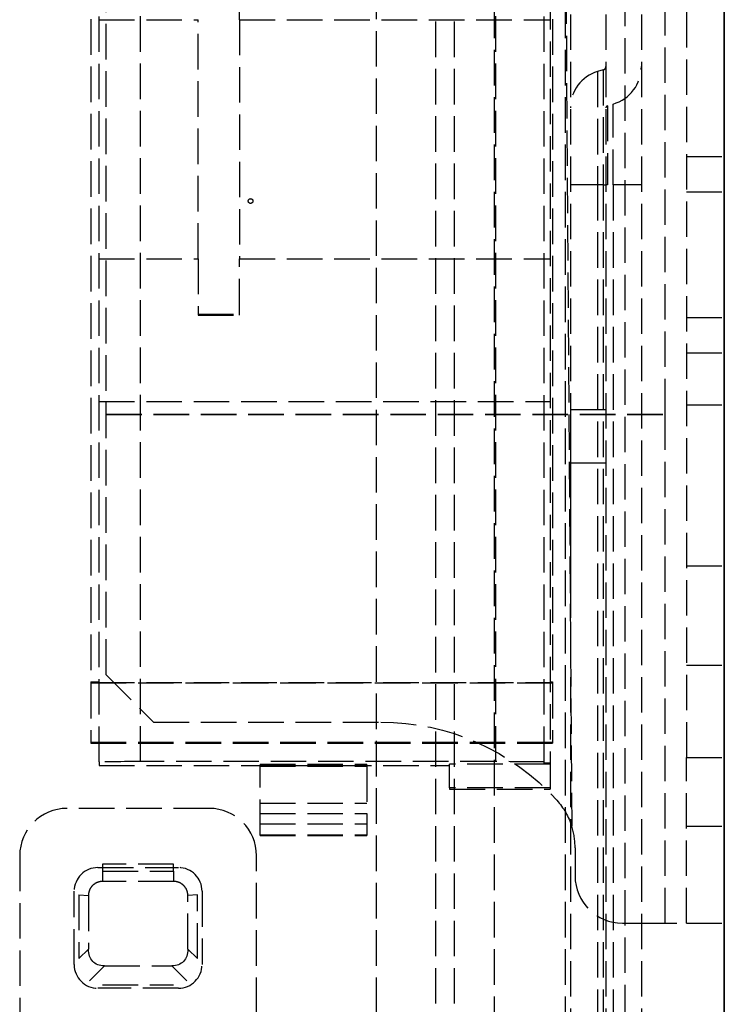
# Model space of a CAD drawing. Header units: millimetres. Extents: x -108 to 0, y 0 to 486.
# Tile 11 of 16: x -30 to 0, y 26 to 68. Entities that reach past the tile are written whole.
import ezdxf

# ---------------------------------------------------------------- set-up
doc = ezdxf.new("R2010")
doc.units = ezdxf.units.MM
doc.header["$LTSCALE"] = 10
doc.linetypes.add('ALLCAD_Strich', pattern=[0.2, 0.15, -0.05])
doc.layers.add('BESCH_KONT_sich_schn_grun_2d', color=10, linetype='Continuous')
doc.layers.add('BESCH_KONT_sich_schn_seit_2d', color=160, linetype='Continuous')

msp = doc.modelspace()

# ---------------------------------------------------------------- linework, layer by layer
at = {"layer": 'BESCH_KONT_sich_schn_grun_2d', "linetype": 'ALLCAD_Strich'}
for p, q in [((-9.65, 36.476), (-9.65, 462.05)), ((-7.6, 36.465), (-7.6, 462.05)), ((-6.5, 462.05), (-6.5, 3.85)), ((-5, 462.05), (-5, 3.85)), ((-3.5, 462.05), (-3.5, 3.85)), ((-4.2, 461.05), (-4.2, 4.65)), ((-9.7, 7.05), (-9.7, 457.55)), ((-6.7, 7.05), (-6.7, 457.55)), ((-12.2, 453.75), (-12.2, 11.95)), ((-11.4, 453.75), (-11.4, 11.95)), ((-26.4, 36.467), (-26.4, 451.42)), ((-14.7, 451.35), (-14.7, 14.35)), ((-24.65, 36.476), (-24.65, 450.553)), ((-20.47, 67.83), (-20.47, 402.887)), ((-26.75, 353.846), (-26.75, 39.85)), ((-7.25, 353.846), (-7.25, 39.85)), ((-7.35, 116.912), (-7.35, 36.413)), ((-26.1, 40.15), (-26.1, 107.15)), ((-6.943, 107.15), (-6.441, 33.745)), ((-1.6, 100.15), (-1.6, 36.65)), ((0, 100.15), (0, 36.65)), ((-2.5, 51.159), (-2.5, 82.159)), ((-26.4, 67.83), (-22.22, 67.83)), ((-22.22, 57.731), (-22.22, 67.83)), ((-20.47, 67.83), (-20.47, 57.731)), ((-20.47, 67.83), (-7.35, 67.83)), ((-5.108, 65.706), (-5.348, 65.636)), ((-5.348, 65.636), (-5.348, 60.85)), ((-5.108, 65.706), (-5.108, 60.85)), ((-4.928, 64.196), (-4.928, 60.85)), ((-4.688, 60.85), (-4.688, 64.266)), ((-1.6, 62.05), (0, 62.05)), ((-1.6, 62.05), (0, 62.05)), ((-5.348, 60.85), (-6.5, 60.85)), ((-5.108, 60.85), (-5.348, 60.85)), ((-5.348, 60.85), (-5.348, 3.85)), ((-5.108, 60.85), (-5.108, 3.85)), ((-5.108, 60.85), (-5, 60.85)), ((-4.928, 60.85), (-5, 60.85)), ((-4.688, 60.85), (-4.688, 3.85)), ((-3.5, 60.85), (-4.688, 60.85)), ((-1.6, 60.55), (0, 60.55)), ((-1.6, 60.55), (0, 60.55)), ((-20.1, 60.167), (-20.1, 60.167)), ((-20, 60.067), (-20, 60.067)), ((-20, 60.067), (-20, 60.067)), ((-19.9, 60.167), (-19.9, 60.167)), ((-26.4, 57.731), (-22.22, 57.731)), ((-22.22, 57.731), (-22.22, 55.38)), ((-20.47, 55.38), (-20.47, 57.731)), ((-20.47, 57.731), (-7.35, 57.731)), ((-22.22, 55.38), (-22.22, 55.35)), ((-22.22, 55.38), (-20.47, 55.38)), ((-22.22, 55.35), (-20.47, 55.35)), ((-20.47, 55.35), (-20.47, 55.38)), ((-1.6, 55.25), (0, 55.25)), ((-1.6, 53.75), (0, 53.75)), ((-26.4, 51.7), (-7.35, 51.7)), ((-5, 51.35), (-6.5, 51.35)), ((-1.6, 51.55), (0, 51.55)), ((-1.6, 51.55), (0, 51.55)), ((-26.1, 51.159), (-2.5, 51.159)), ((-26.1, 51.152), (-2.5, 51.152)), ((-2.5, 29.65), (-2.5, 51.159)), ((-6.5, 49.1), (-6.5, 43.6)), ((-6.5, 43.6), (-6.5, 49.1)), ((-6.5, 49.1), (-5, 49.1)), ((-1.6, 44.75), (0, 44.75)), ((-1.6, 40.55), (0, 40.55)), ((-1.6, 40.55), (0, 40.55)), ((-26.1, 40.15), (-24.1, 38.15)), ((-26.75, 39.85), (-26.4, 39.85)), ((-26.75, 39.85), (-26.75, 39.8)), ((-26.75, 39.8), (-7.25, 39.8)), ((-26.75, 39.8), (-26.75, 37.3)), ((-26.4, 39.82), (-7.35, 39.82)), ((-7.35, 39.85), (-7.25, 39.85)), ((-7.25, 39.85), (-7.25, 39.8)), ((-7.25, 39.8), (-7.25, 37.3)), ((-24.1, 38.15), (-14.5, 38.15)), ((-26.75, 37.3), (-7.25, 37.3)), ((-26.75, 37.3), (-26.75, 37.261)), ((-26.75, 37.261), (-7.25, 37.261)), ((-7.25, 37.3), (-7.25, 37.261)), ((-1.6, 29.65), (-1.6, 36.65)), ((-1.6, 36.65), (0, 36.65)), ((0, 29.65), (0, 36.65)), ((-26.4, 36.467), (-26.4, 36.32)), ((-26.4, 36.32), (-11.6, 36.32)), ((-9.65, 36.476), (-24.65, 36.476)), ((-19.6, 36.374), (-15.1, 36.374)), ((-19.6, 36.374), (-19.6, 36.284)), ((-19.6, 36.345), (-15.1, 36.345)), ((-19.6, 36.284), (-15.1, 36.284)), ((-19.6, 33.382), (-19.6, 36.284)), ((-15.1, 36.284), (-15.1, 36.374)), ((-15.1, 36.284), (-15.1, 33.382)), ((-7.35, 36.374), (-11.6, 36.374)), ((-11.6, 35.374), (-11.6, 36.374)), ((-7.6, 36.413), (-7.6, 36.465)), ((-7.35, 36.413), (-7.6, 36.413)), ((-7.35, 36.413), (-7.35, 36.374)), ((-7.35, 36.374), (-7.35, 35.374)), ((-7.35, 35.374), (-11.6, 35.374)), ((-11.6, 35.374), (-11.6, 35.32)), ((-7.35, 35.374), (-7.35, 35.32)), ((-11.6, 35.32), (-7.35, 35.32)), ((-19.6, 34.721), (-15.1, 34.721)), ((-21.75, 34.5), (-27.75, 34.5)), ((-19.6, 34.278), (-15.1, 34.278)), ((-19.6, 33.85), (-15.1, 33.85)), ((-1.6, 33.75), (0, 33.75)), ((-19.6, 33.382), (-15.1, 33.382)), ((-19.6, 33.352), (-19.6, 33.382)), ((-19.6, 33.352), (-15.1, 33.352)), ((-15.1, 33.382), (-15.1, 33.352)), ((-29.75, 32.5), (-29.75, 3.85)), ((-19.75, 3.85), (-19.75, 32.5)), ((-6.3, 32.836), (-6.3, 31.65)), ((-26.25, 32.15), (-26.25, 31.85)), ((-23.25, 32.15), (-26.25, 32.15)), ((-23.25, 31.85), (-23.25, 32.15)), ((-26.45, 32), (-23.05, 32)), ((-26.25, 31.85), (-26.25, 31.415)), ((-26.25, 31.85), (-23.25, 31.85)), ((-23.25, 31.85), (-23.25, 31.415)), ((-23.25, 31.415), (-26.25, 31.415)), ((-27.45, 27.9), (-27.45, 31)), ((-27.25, 30.85), (-27.25, 28.153)), ((-27.25, 30.85), (-26.85, 30.815)), ((-26.85, 30.815), (-26.85, 28.553)), ((-22.25, 30.85), (-22.65, 30.815)), ((-22.65, 28.553), (-22.65, 30.815)), ((-22.25, 28.153), (-22.25, 30.85)), ((-22.05, 31), (-22.05, 27.9)), ((-4.3, 29.65), (-3.5, 29.65)), ((-3.5, 29.65), (-1.6, 29.65)), ((-1.6, 29.65), (0, 29.65)), ((-26.85, 28.553), (-27.25, 28.153)), ((-22.65, 28.553), (-22.25, 28.153)), ((-26.173, 27.847), (-26.803, 27.217)), ((-26.173, 27.847), (-23.327, 27.847)), ((-23.327, 27.847), (-22.697, 27.217)), ((-26.25, 27.05), (-23.25, 27.05)), ((-23.05, 26.9), (-26.45, 26.9))]:
    msp.add_line(p, q, dxfattribs=at)
for centre, radius, start, end in [((-5.15, 65.85), 0.15, 286.2602, 0), ((-5.15, 65.85), 1.65, 286.2602, 0), ((-4.9, 64.1), 1.6, 106.2602, 180), ((-4.9, 64.1), 0.1, 106.2602, 180), ((-27.75, 32.5), 2, 90, 180), ((-21.75, 32.5), 2, 0, 90), ((-9.3, 32.836), 3, 360, 17.6345), ((-26.45, 31), 1, 90, 180), ((-23.05, 31), 1, 0, 90), ((-4.3, 31.65), 2, 180, 270), ((-26.45, 27.9), 1, 180, 270), ((-23.05, 27.9), 1, 270, 0)]:
    msp.add_arc(centre, radius, start, end, dxfattribs=at)
at = {"layer": 'BESCH_KONT_sich_schn_grun_2d', "linetype": 'ALLCAD_Strich', "extrusion": (0, 0, -1)}
for centre, major_axis, ratio, start_param, end_param in [((-20, 60.167), (-0.1, 0), 0.999986, -1.570796, 4.712389), ((-20, 60.167), (0.1, 0), 0.999986, -4.712389, 1.570796), ((-14.5, 28.15), (10, 0), 0.999986, -1.570796, -0.733461), ((-9.3, 32.836), (3, 0), 0.999986, -0.733461, -0.307776), ((-25.436, 29.322), (-1.209, -1.31), 0.559987, -0.477068, 0.545315), ((-24.064, 29.322), (1.209, -1.31), 0.559987, -0.545315, 0.477068)]:
    msp.add_ellipse(centre, major_axis=major_axis, ratio=ratio, start_param=start_param, end_param=end_param, dxfattribs=at)
at = {"layer": 'BESCH_KONT_sich_schn_grun_2d', "linetype": 'ALLCAD_Strich'}
for centre, major_axis, start_param, end_param in [((-24.65, 36.467), (-1.75, 0), -1.570796, 0), ((-9.65, 36.465), (2.05, 0), 0, 1.570796)]:
    msp.add_ellipse(centre, major_axis=major_axis, ratio=0.005236, start_param=start_param, end_param=end_param, dxfattribs=at)
for points, knots in [([(-6.5, 51.35), (-6.5, 51.35), (-6.5, 51.315), (-6.5, 51.087), (-6.5, 50.577), (-6.5, 49.874), (-6.5, 49.369), (-6.5, 49.1)], [0.4996821, 0.4996821, 0.4996821, 0.4996821, 0.5555556, 0.6666667, 0.7777778, 0.8888889, 1, 1, 1, 1]), ([(-26.25, 31.415), (-26.329, 31.415), (-26.407, 31.399), (-26.553, 31.339), (-26.618, 31.295), (-26.73, 31.184), (-26.774, 31.118), (-26.834, 30.973), (-26.85, 30.894), (-26.85, 30.815)], [-0.09488917, -0.09488917, -0.09488917, -0.09488917, -0.07120479, -0.07120479, -0.04747037, -0.04747037, -0.02371556, -0.02371556, -0.00001183, -0.00001183, -0.00001183, -0.00001183]), ([(-22.65, 30.815), (-22.65, 30.894), (-22.666, 30.973), (-22.726, 31.118), (-22.77, 31.184), (-22.881, 31.295), (-22.947, 31.339), (-23.093, 31.399), (-23.171, 31.415), (-23.25, 31.415)], [-0.09485669, -0.09485669, -0.09485669, -0.09485669, -0.07107884, -0.07107884, -0.04730746, -0.04730746, -0.02361886, -0.02361886, -0.00001167, -0.00001167, -0.00001167, -0.00001167])]:
    msp.add_open_spline(points, degree=3, knots=knots, dxfattribs=at)
at = {"layer": 'BESCH_KONT_sich_schn_seit_2d', "linetype": 'ALLCAD_Strich'}
for p, q in [((0, 36.465, 42.818), (0, 485.959, 40.465)), ((0, 36.465, 426.818), (0, 485.959, 424.465)), ((0, 36.465, 42.818), (0, 485.959, 40.465)), ((0, 67.83, 412.704), (0, 477.15, 410.561)), ((0, 462.05, 430.528), (0, 6.35, 430.528)), ((0, 4.65, 52.328), (0, 461.05, 52.328)), ((0, 36.476, 44.868), (0, 461.05, 42.645)), ((0, 36.467, 43.118), (0, 461.05, 40.895)), ((0, 67.83, 28.704), (0, 461.05, 26.645)), ((0, 36.476, 44.868), (0, 461.05, 42.645)), ((0, 36.467, 43.118), (0, 461.05, 40.895)), ((0, 67.83, 28.704), (0, 461.05, 26.645)), ((0, 7.85, 56.328), (0, 457.85, 56.328)), ((0, 457.55, 103.426), (0, 7.05, 103.426)), ((0, 457.55, 92.23), (0, 7.05, 92.23)), ((0, 457.55, 103.828), (0, 8.55, 103.828)), ((0, 457.55, 91.828), (0, 8.55, 91.828)), ((0, 456.55, 432.028), (0, 6.35, 432.028)), ((0, 456.55, 429.028), (0, 6.35, 429.028)), ((0, 456.55, 407.028), (0, 8.35, 407.028)), ((0, 9.65, 19.328), (0, 456.05, 19.328)), ((0, 11.95, 49.828), (0, 453.75, 49.828)), ((0, 14.35, 47.328), (0, 451.35, 47.328)), ((0, 14.35, 46.528), (0, 451.35, 46.528)), ((0, 36.476, 428.868), (0, 432.8, 426.793)), ((0, 36.467, 427.118), (0, 432.8, 425.043)), ((0, 410.86, 403.328), (0, 34.106, 403.328)), ((0, 353.846, 403.196), (0, 39.85, 404.84)), ((0, 37.261, 3.854), (0, 353.757, 2.196)), ((0, 37.261, 387.854), (0, 353.757, 386.196)), ((0, 37.261, 3.854), (0, 353.757, 2.196)), ((0, 328.736, 19.328), (0, 39.85, 20.84)), ((0, 328.736, 19.328), (0, 39.85, 20.84)), ((0, 116.912, 32.447), (0, 36.413, 32.868)), ((0, 116.912, 416.447), (0, 36.413, 416.868)), ((0, 116.912, 32.447), (0, 36.413, 32.868)), ((0, 40.15, 3.801), (0, 107.15, 3.45)), ((0, 40.15, 387.801), (0, 107.15, 387.45)), ((0, 40.15, 3.801), (0, 107.15, 3.45)), ((0, 107.15, 4.45), (0, 29.65, 4.856)), ((0, 37.28, 7.542), (0, 107.15, 7.542)), ((0, 107.15, 388.45), (0, 29.65, 388.856)), ((0, 37.28, 391.542), (0, 107.15, 391.542)), ((0, 107.15, 4.45), (0, 29.65, 4.856)), ((0, 37.28, 7.542), (0, 107.15, 7.542)), ((0, 100.15, 64.478), (0, 36.65, 64.478)), ((0, 100.15, 448.478), (0, 36.65, 448.478)), ((0, 100.15, 64.478), (0, 36.65, 64.478)), ((0, 51.159, 2.243), (0, 82.159, 2.081)), ((0, 51.159, 386.243), (0, 82.159, 386.081)), ((0, 51.159, 2.243), (0, 82.159, 2.081)), ((0, 82.151, 0.581), (0, 51.152, 0.743)), ((0, 82.151, 384.581), (0, 51.152, 384.743)), ((0, 82.151, 0.581), (0, 51.152, 0.743)), ((0, 67.83, 28.704), (0, 67.83, 26.954)), ((0, 67.83, 26.954), (0, 57.731, 27.007)), ((0, 67.83, 412.704), (0, 67.83, 410.954)), ((0, 67.83, 410.954), (0, 57.731, 411.007)), ((0, 67.83, 28.704), (0, 67.83, 26.954)), ((0, 67.83, 26.954), (0, 57.731, 27.007)), ((0, 65.85, 423.028), (0, 64.266, 423.028)), ((0, 65.85, 423.028), (0, 65.85, 420.028)), ((0, 65.85, 420.028), (0, 65.706, 420.028)), ((0, 65.706, 420.028), (0, 65.636, 420.028)), ((0, 64.1, 420.028), (0, 65.636, 420.028)), ((0, 64.266, 420.028), (0, 64.266, 423.028)), ((0, 64.1, 420.028), (0, 64.1, 423.028)), ((0, 60.85, 426.444), (0, 3.85, 426.444)), ((0, 60.85, 428.028), (0, 60.85, 427.814)), ((0, 3.85, 416.612), (0, 60.85, 416.612)), ((0, 60.85, 415.028), (0, 6.35, 415.028)), ((0, 60.85, 415.172), (0, 6.35, 415.172)), ((0, 60.85, 415.028), (0, 60.85, 415.172)), ((0, 6.35, 428.028), (0, 60.85, 428.028)), ((0, 60.85, 415.172), (0, 60.85, 415.242)), ((0, 60.85, 416.778), (0, 60.85, 415.242)), ((0, 6.35, 426.278), (0, 60.85, 426.278)), ((0, 60.85, 416.778), (0, 6.35, 416.778)), ((0, 60.85, 415.242), (0, 6.35, 415.242)), ((0, 60.85, 427.814), (0, 6.35, 427.814)), ((0, 60.85, 427.814), (0, 60.85, 426.278)), ((0, 60.267, 3.733), (0, 60.267, 3.695)), ((0, 60.267, 387.733), (0, 60.267, 387.695)), ((0, 60.267, 3.733), (0, 60.267, 3.695)), ((0, 60.067, 3.734), (0, 60.067, 3.697)), ((0, 60.067, 387.697), (0, 60.067, 387.734)), ((0, 60.067, 3.697), (0, 60.067, 3.734)), ((0, 60.067, 387.734), (0, 60.067, 387.697)), ((0, 60.067, 3.734), (0, 60.067, 3.697)), ((0, 55.38, 26.54), (0, 55.35, 20.759)), ((0, 55.38, 410.54), (0, 55.362, 407.028)), ((0, 55.38, 26.54), (0, 55.35, 20.759)), ((0, 55.362, 407.028), (0, 55.35, 404.759)), ((0, 51.7, 405.007), (0, 51.7, 404.778)), ((0, 51.7, 21.007), (0, 51.7, 20.778)), ((0, 51.7, 21.007), (0, 51.7, 20.778)), ((0, 40.15, 2.301), (0, 51.159, 2.243)), ((0, 51.152, 0.743), (0, 51.159, 2.243)), ((0, 40.15, 386.301), (0, 51.159, 386.243)), ((0, 51.152, 384.743), (0, 51.159, 386.243)), ((0, 40.15, 2.301), (0, 51.159, 2.243)), ((0, 51.152, 0.743), (0, 51.159, 2.243)), ((0, 49.1, 419.278), (0, 43.6, 419.278)), ((0, 43.6, 423.778), (0, 49.1, 423.778)), ((0, 40.15, 2.301), (0, 38.15, 2.311)), ((0, 40.15, 2.301), (0, 40.15, 3.801)), ((0, 40.15, 3.801), (0, 38.15, 3.811)), ((0, 40.15, 386.301), (0, 38.15, 386.311)), ((0, 40.15, 386.301), (0, 40.15, 387.801)), ((0, 40.15, 387.801), (0, 38.15, 387.811)), ((0, 40.15, 2.301), (0, 38.15, 2.311)), ((0, 40.15, 2.301), (0, 40.15, 3.801)), ((0, 40.15, 3.801), (0, 38.15, 3.811)), ((0, 40.15, 29.528), (0, 37.15, 29.528)), ((0, 37.15, 28.028), (0, 40.15, 28.028)), ((0, 39.85, 404.84), (0, 39.8, 395.34)), ((0, 39.85, 20.84), (0, 39.842, 19.328)), ((0, 39.85, 20.84), (0, 39.842, 19.328)), ((0, 39.842, 19.328), (0, 39.8, 11.34)), ((0, 39.842, 19.328), (0, 39.8, 11.34)), ((0, 39.82, 15.1), (0, 36.32, 15.119)), ((0, 39.82, 399.1), (0, 36.32, 399.119)), ((0, 39.82, 15.1), (0, 36.32, 15.119)), ((0, 39.8, 11.34), (0, 37.3, 11.353)), ((0, 39.8, 395.34), (0, 37.3, 395.353)), ((0, 39.8, 11.34), (0, 37.3, 11.353)), ((0, 38.15, 2.311), (0, 37.286, 2.316)), ((0, 38.15, 3.811), (0, 34.844, 3.829)), ((0, 38.15, 2.311), (0, 38.15, 3.811)), ((0, 38.15, 386.311), (0, 34.844, 386.329)), ((0, 38.15, 387.811), (0, 34.844, 387.829)), ((0, 38.15, 386.311), (0, 38.15, 387.811)), ((0, 38.15, 2.311), (0, 37.286, 2.316)), ((0, 38.15, 3.811), (0, 34.844, 3.829)), ((0, 38.15, 2.311), (0, 38.15, 3.811)), ((0, 37.3, 11.353), (0, 37.261, 3.854)), ((0, 37.3, 395.353), (0, 37.261, 387.854)), ((0, 37.3, 11.353), (0, 37.261, 3.854)), ((0, 37.286, 2.316), (0, 34.844, 2.329)), ((0, 37.286, 2.316), (0, 34.844, 2.329)), ((0, 29.65, 7.542), (0, 37.28, 7.542)), ((0, 29.65, 391.542), (0, 37.28, 391.542)), ((0, 29.65, 7.542), (0, 37.28, 7.542)), ((0, 4.65, 29.528), (0, 37.15, 29.528)), ((0, 37.15, 28.028), (0, 4.65, 28.028)), ((0, 36.467, 43.118), (0, 36.476, 44.868)), ((0, 36.467, 427.118), (0, 36.476, 428.868)), ((0, 36.467, 43.118), (0, 36.476, 44.868)), ((0, 36.467, 43.118), (0, 36.342, 19.328)), ((0, 36.467, 427.118), (0, 36.361, 407.028)), ((0, 36.467, 43.118), (0, 36.342, 19.328)), ((0, 36.374, 25.428), (0, 36.284, 25.339)), ((0, 35.374, 25.433), (0, 36.374, 25.428)), ((0, 36.374, 409.428), (0, 36.284, 409.339)), ((0, 35.374, 409.433), (0, 36.374, 409.428)), ((0, 36.374, 25.428), (0, 36.284, 25.339)), ((0, 35.374, 25.433), (0, 36.374, 25.428)), ((0, 36.361, 407.028), (0, 36.32, 399.119)), ((0, 34.721, 400.922), (0, 36.345, 403.939)), ((0, 36.016, 19.328), (0, 36.345, 19.939)), ((0, 36.016, 19.328), (0, 36.345, 19.939)), ((0, 36.342, 19.328), (0, 36.32, 15.119)), ((0, 36.342, 19.328), (0, 36.32, 15.119)), ((0, 35.32, 15.124), (0, 36.32, 15.119)), ((0, 35.32, 399.124), (0, 36.32, 399.119)), ((0, 35.32, 15.124), (0, 36.32, 15.119)), ((0, 34.106, 19.328), (0, 36.284, 25.339)), ((0, 35.446, 407.028), (0, 36.284, 409.339)), ((0, 34.106, 19.328), (0, 36.284, 25.339)), ((0, 34.721, 16.922), (0, 36.016, 19.328)), ((0, 34.721, 16.922), (0, 36.016, 19.328)), ((0, 33.382, 401.332), (0, 35.446, 407.028)), ((0, 35.374, 25.433), (0, 35.335, 18.063)), ((0, 35.374, 409.433), (0, 35.361, 407.028)), ((0, 35.374, 25.433), (0, 35.335, 18.063)), ((0, 35.361, 407.028), (0, 35.36, 406.79)), ((0, 35.36, 406.79), (0, 35.335, 402.063)), ((0, 35.335, 18.063), (0, 35.32, 15.124)), ((0, 35.335, 402.063), (0, 35.32, 399.124)), ((0, 35.335, 18.063), (0, 35.32, 15.124)), ((0, 34.844, 2.329), (0, 32.836, 2.339)), ((0, 34.844, 3.829), (0, 33.745, 3.834)), ((0, 34.844, 2.329), (0, 34.844, 3.829)), ((0, 34.844, 386.329), (0, 32.836, 386.339)), ((0, 34.844, 387.829), (0, 33.745, 387.834)), ((0, 34.844, 386.329), (0, 34.844, 387.829)), ((0, 34.844, 2.329), (0, 32.836, 2.339)), ((0, 34.844, 3.829), (0, 33.745, 3.834)), ((0, 34.844, 2.329), (0, 34.844, 3.829)), ((0, 34.5, 409.654), (0, 34.5, 407.654)), ((0, 32.5, 409.654), (0, 34.5, 409.654)), ((0, 32.5, 407.654), (0, 34.5, 407.654)), ((0, 33.85, 16.662), (0, 34.278, 16.659)), ((0, 33.85, 400.662), (0, 34.278, 400.659)), ((0, 33.85, 16.662), (0, 34.278, 16.659)), ((0, 34.106, 403.328), (0, 5.85, 403.328)), ((0, 33.382, 17.332), (0, 34.106, 19.328)), ((0, 33.382, 17.332), (0, 34.106, 19.328)), ((0, 32.836, 2.339), (0, 31.65, 2.345)), ((0, 32.836, 3.942), (0, 31.65, 3.942)), ((0, 32.836, 2.339), (0, 32.836, 3.942)), ((0, 32.836, 386.339), (0, 31.65, 386.345)), ((0, 32.836, 387.942), (0, 31.65, 387.942)), ((0, 32.836, 386.339), (0, 32.836, 387.942)), ((0, 32.836, 2.339), (0, 31.65, 2.345)), ((0, 32.836, 3.942), (0, 31.65, 3.942)), ((0, 32.836, 2.339), (0, 32.836, 3.942)), ((0, 6.35, 409.654), (0, 32.5, 409.654)), ((0, 32.5, 409.654), (0, 32.5, 407.654)), ((0, 32.5, 407.654), (0, 6.897, 407.654)), ((0, 32.15, 409.654), (0, 31.85, 407.757)), ((0, 31.85, 407.757), (0, 31.415, 407.359)), ((0, 31.85, 407.758), (0, 31.415, 407.359)), ((0, 31.65, 36.328), (0, 31.65, 38.328)), ((0, 29.911, 36.328), (0, 31.65, 36.328)), ((0, 29.911, 38.328), (0, 31.65, 38.328)), ((0, 29.65, 2.356), (0, 31.65, 2.345)), ((0, 31.65, 2.345), (0, 31.65, 3.942)), ((0, 29.65, 386.356), (0, 31.65, 386.345)), ((0, 31.65, 386.345), (0, 31.65, 387.942)), ((0, 29.65, 2.356), (0, 31.65, 2.345)), ((0, 31.65, 2.345), (0, 31.65, 3.942)), ((0, 30.85, 407.81), (0, 28.153, 408.046)), ((0, 30.85, 407.81), (0, 30.815, 407.412)), ((0, 30.815, 407.412), (0, 28.553, 407.61)), ((0, 30.684, 36.328), (0, 30.684, 38.328)), ((0, 30.597, 36.328), (0, 30.597, 38.328)), ((0, 29.911, 38.328), (0, 29.911, 36.328)), ((0, 29.911, 36.328), (0, 29.824, 36.328)), ((0, 29.911, 38.328), (0, 29.824, 38.328)), ((0, 29.824, 36.328), (0, 28.858, 36.328)), ((0, 29.824, 38.328), (0, 28.858, 38.328)), ((0, 29.824, 36.328), (0, 29.824, 38.328)), ((0, 29.65, 57.478), (0, 29.65, 56.328)), ((0, 29.65, 19.328), (0, 29.65, 7.542)), ((0, 29.65, 5.474), (0, 29.65, 2.356)), ((0, 29.65, 5.474), (0, 29.65, 7.542)), ((0, 29.65, 441.478), (0, 29.65, 432.028)), ((0, 29.65, 403.328), (0, 29.65, 391.542)), ((0, 29.65, 389.474), (0, 29.65, 386.356)), ((0, 29.65, 389.474), (0, 29.65, 391.542)), ((0, 29.65, 57.478), (0, 29.65, 56.328)), ((0, 29.65, 19.328), (0, 29.65, 7.542)), ((0, 29.65, 5.474), (0, 29.65, 2.356)), ((0, 29.65, 5.474), (0, 29.65, 7.542)), ((0, 29.65, 56.328), (0, 29.65, 19.328)), ((0, 29.65, 432.028), (0, 29.65, 403.328)), ((0, 29.65, 56.328), (0, 29.65, 19.328)), ((0, 28.858, 36.328), (0, 28.858, 38.328)), ((0, 28.553, 407.61), (0, 27.847, 407.671)), ((0, 28.553, 407.61), (0, 28.153, 408.046)), ((0, 27.847, 407.671), (0, 27.217, 408.359))]:
    msp.add_line(p, q, dxfattribs=at)
at = {"layer": 'BESCH_KONT_sich_schn_seit_2d', "linetype": 'ALLCAD_Strich', "extrusion": (-1, 0, 0)}
for centre in [(-58.65, 39.028), (-58.65, 423.028), (-58.65, 39.028), (-57.15, 49.528), (-57.15, 49.528), (-48.15, 49.528), (-48.15, 49.528), (-37.15, 49.528), (-37.15, 49.528)]:
    msp.add_circle(centre, 3.4, dxfattribs=at)
for centre, radius, start, end in [((-60.85, 420.028), 5, 180, 270), ((-60.85, 423.028), 5, 90, 180), ((-60.85, 420.028), 4.856, 180, 270), ((-60.85, 420.028), 4.786, 180, 270), ((-60.85, 420.028), 3.346, 180, 270), ((-60.85, 420.028), 3.25, 180, 270), ((-57.15, 433.528), 3.4, 180, 206.179), ((-57.15, 433.528), 3.4, 333.821, 180), ((-57.15, 433.528), 3.4, 206.179, 333.821), ((-48.15, 433.528), 3.4, 180, 206.179), ((-48.15, 433.528), 3.4, 333.821, 180), ((-48.15, 433.528), 3.4, 206.179, 333.821), ((-37.15, 433.528), 3.4, 180, 206.179), ((-37.15, 433.528), 3.4, 333.821, 180), ((-37.15, 433.528), 3.4, 206.179, 333.821), ((-24.65, 36.328), 5.261, 180, 270), ((-24.65, 38.328), 5.261, 90, 180), ((-24.7, 37.328), 2.35, 90, 270)]:
    msp.add_arc(centre, radius, start, end, dxfattribs=at)
at = {"layer": 'BESCH_KONT_sich_schn_seit_2d', "linetype": 'ALLCAD_Strich', "extrusion": (1, 0, 0)}
for centre, radius, start, end in [((60.85, 423.028), 3.416, 0, 90), ((60.85, 420.028), 3.416, 270, 360), ((60.85, 423.028), 3.25, 0, 90), ((57.7, 21.007), 6, 89.7, 180), ((57.7, 405.007), 6, 89.7, 160.3175), ((57.7, 21.007), 6, 89.7, 180), ((57.7, 405.007), 6, 160.3175, 180), ((36.65, 57.478), 7, 90, 180), ((36.65, 441.478), 7, 90, 180), ((36.65, 57.478), 7, 90, 180), ((34.281, 17.159), 0.5, 269.7, 331.7), ((34.281, 401.159), 0.5, 269.7, 331.7), ((34.281, 17.159), 0.5, 269.7, 331.7), ((33.852, 17.162), 0.5, 160.08, 269.7), ((33.852, 401.162), 0.5, 160.08, 269.7), ((33.852, 17.162), 0.5, 160.08, 269.7), ((24.65, 36.328), 7, 270, 0), ((24.65, 38.328), 7, 0, 90), ((24.65, 38.328), 6.034, 0, 90), ((24.65, 36.328), 6.034, 270, 0), ((24.65, 38.328), 5.947, 0, 90), ((24.65, 36.328), 5.947, 270, 0), ((24.65, 36.328), 5.174, 270, 0), ((24.65, 38.328), 5.174, 0, 90), ((24.65, 38.328), 4.208, 0, 90), ((24.65, 36.328), 4.208, 270, 0)]:
    msp.add_arc(centre, radius, start, end, dxfattribs=at)
for centre in [(0, 32.836, 1.645), (0, 32.836, 385.645), (0, 32.836, 1.645)]:
    msp.add_ellipse(centre, major_axis=(0, -3), ratio=0.765823, start_param=-1.878576, end_param=-1.570796, dxfattribs=at)
at = {"layer": 'BESCH_KONT_sich_schn_seit_2d', "linetype": 'ALLCAD_Strich', "extrusion": (-1, 0, 0)}
for centre in [(0, 31.65, 5.474), (0, 31.65, 389.474), (0, 31.65, 5.474)]:
    msp.add_ellipse(centre, major_axis=(0, 2), ratio=0.765823, start_param=-4.712389, end_param=-3.141593, dxfattribs=at)
at = {"layer": 'BESCH_KONT_sich_schn_seit_2d', "linetype": 'ALLCAD_Strich'}
msp.add_open_spline([(0, 49.1, 419.278), (0, 49.37, 419.278), (0, 49.876, 419.368), (0, 50.581, 419.771), (0, 51.088, 420.381), (0, 51.362, 421.129), (0, 51.361, 421.93), (0, 51.087, 422.677), (0, 50.577, 423.287), (0, 49.874, 423.688), (0, 49.369, 423.778), (0, 49.1, 423.778)], degree=3, dxfattribs=at)
msp.add_open_spline([(0, 31.415, 407.359), (0, 31.415, 407.359), (0, 31.399, 407.361), (0, 31.339, 407.366), (0, 31.295, 407.37), (0, 31.184, 407.379), (0, 31.118, 407.385), (0, 30.973, 407.398), (0, 30.894, 407.405), (0, 30.815, 407.412)], degree=3, knots=[-0.09488917, -0.09488917, -0.09488917, -0.09488917, -0.07120479, -0.07120479, -0.04747037, -0.04747037, -0.02371556, -0.02371556, -0.00001183, -0.00001183, -0.00001183, -0.00001183], dxfattribs=at)

doc.saveas('drawing.dxf')
